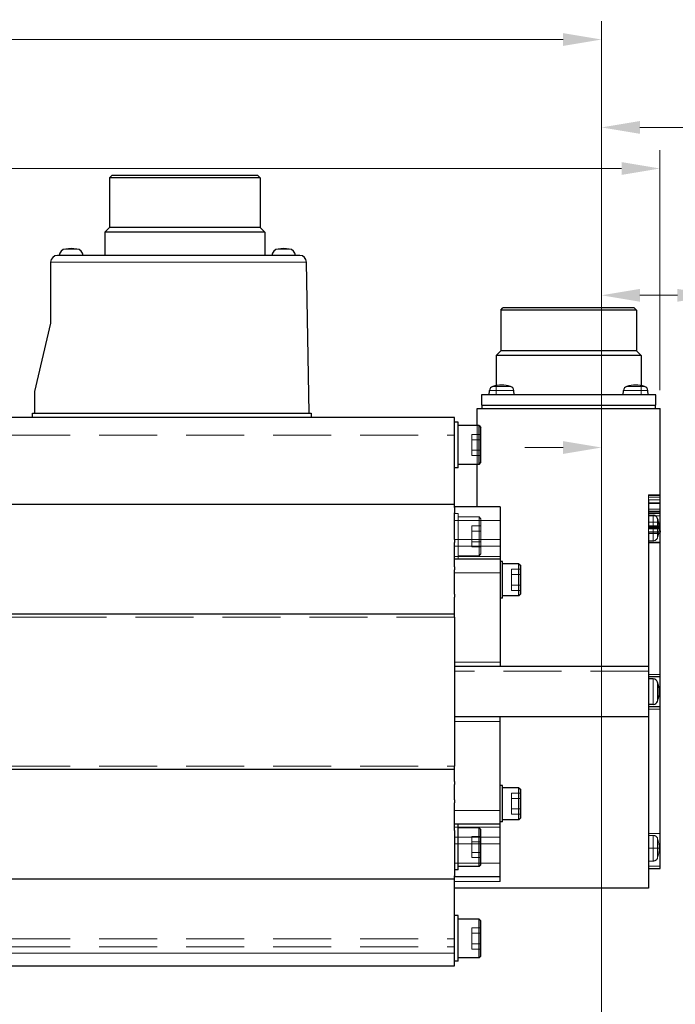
# Model space of a CAD drawing. Extents: x 46595 to 48279, y -8459 to -7271.
# Tile 6 of 26: x 47240 to 47384, y -7964 to -7749. Entities that reach past the tile are written whole.
import ezdxf

# ---------------------------------------------------------------- set-up
doc = ezdxf.new("R2010")
doc.units = 0
doc.header["$LTSCALE"] = 25.4
doc.linetypes.add('DASHED', pattern=[0.75, 0.5, -0.25])
doc.linetypes.add('DASHEDBIDOT', pattern=[12.4, 3, -3, 0.2, -3, 0.2, -3])
doc.layers.get('Defpoints').update_dxf_attribs({"linetype": 'CONTINUOUS'})
doc.layers.add('ATA-DIM', color=252, linetype='CONTINUOUS', lineweight=25)
doc.layers.add('Layer0000', color=7, linetype='CONTINUOUS', lineweight=25)
doc.styles.get("Standard").update_dxf_attribs({"font": 'simplex.shx'})
doc.dimstyles.new('ata_A1', dxfattribs={"dimtxt": 4.2, "dimasz": 4.2, "dimexe": 2, "dimexo": 2, "dimgap": 2, "dimtad": 0, "dimtih": 1, "dimtoh": 1, "dimdec": 6, "dimdsep": 46, "dimtxsty": 'Standard', "dimcen": 0, "dimclrd": 252, "dimclre": 252, "dimclrt": 4, "dimadec": 6, "dimazin": 2, "dimtfac": 1, "dimtdec": 6, "dimtofl": 0, "dimtmove": 0, "dimatfit": 3, "dimfxl": 0, "dimtolj": 1, "dimtzin": 0, "dimlwd": 0, "dimlwe": 0, "dimarcsym": 0})

# ---------------------------------------------------------------- blocks, each defined once
blk = doc.blocks.new('*D19483')
at = {"layer": 'ATA-DIM', "color": 252, "lineweight": 0}
for p, q in [((46954.67, -7821.54), (46954.67, -7777.52)), ((47380.47, -7830.04), (47380.47, -7777.52)), ((46963.07, -7781.52), (47146.77, -7781.52)), ((47372.07, -7781.52), (47188.37, -7781.52))]:
    blk.add_line(p, q, dxfattribs=at)
at = {"layer": 'ATA-DIM', "color": 252}
for points in [[(46963.07, -7780.12), (46963.07, -7782.92), (46954.67, -7781.52)], [(47372.07, -7782.92), (47372.07, -7780.12), (47380.47, -7781.52)]]:
    blk.add_solid(points, dxfattribs=at)
at = {"layer": 'Defpoints', "color": 0}
for p in [(47380.47, -7781.52), (46954.67, -7825.54), (47380.47, -7834.04)]:
    blk.add_point(p, dxfattribs=at)
at = {"layer": 'ATA-DIM', "color": 4, "ltscale": 0.2, "insert": (47167.57, -7781.52), "char_height": 8.4, "attachment_point": 5}
blk.add_mtext('\\A1;425.8', dxfattribs=at)
blk = doc.blocks.new('*D19467')
at = {"layer": 'ATA-DIM', "color": 252, "lineweight": 0}
for p, q in [((46954.67, -7846.54), (46954.67, -7749.29)), ((47367.67, -7970.54), (47367.67, -7749.29)), ((46963.07, -7753.29), (47136.75, -7753.29)), ((47359.27, -7753.29), (47187.68, -7753.29))]:
    blk.add_line(p, q, dxfattribs=at)
at = {"layer": 'ATA-DIM', "color": 252}
for points in [[(46963.07, -7751.89), (46963.07, -7754.69), (46954.67, -7753.29)], [(47359.27, -7754.69), (47359.27, -7751.89), (47367.67, -7753.29)]]:
    blk.add_solid(points, dxfattribs=at)
at = {"layer": 'Defpoints', "color": 0}
for p in [(47367.67, -7753.29), (46954.67, -7850.54), (47367.67, -7974.54)]:
    blk.add_point(p, dxfattribs=at)
at = {"layer": 'ATA-DIM', "color": 4, "ltscale": 0.2, "insert": (47140.75, -7749.09), "char_height": 8.4, "attachment_point": 1}
blk.add_mtext('\\A1;   413', dxfattribs=at)
blk = doc.blocks.new('*D19470')
at = {"layer": 'ATA-DIM', "color": 252, "lineweight": 0}
for p, q in [((47367.67, -7970.54), (47367.67, -7768.52)), ((47402.67, -7997.69), (47402.67, -7768.52)), ((47376.07, -7772.52), (47394.27, -7772.52)), ((47402.67, -7772.52), (47518.47, -7772.52))]:
    blk.add_line(p, q, dxfattribs=at)
at = {"layer": 'ATA-DIM', "color": 252}
for points in [[(47376.07, -7771.12), (47376.07, -7773.92), (47367.67, -7772.52)], [(47394.27, -7773.92), (47394.27, -7771.12), (47402.67, -7772.52)]]:
    blk.add_solid(points, dxfattribs=at)
at = {"layer": 'Defpoints', "color": 0}
for p in [(47402.67, -7772.52), (47367.67, -7974.54), (47402.67, -8001.69)]:
    blk.add_point(p, dxfattribs=at)
at = {"layer": 'ATA-DIM', "color": 4, "ltscale": 0.2, "insert": (47522.47, -7766.14), "char_height": 8.4, "attachment_point": 1}
blk.add_mtext('\\A1;35 ( HOME POSITION)', dxfattribs=at)
blk = doc.blocks.new('*D19469')
at = {"layer": 'ATA-DIM', "color": 252, "lineweight": 0}
for p, q in [((47367.67, -7970.54), (47367.67, -7805.27)), ((47392.67, -7997.69), (47392.67, -7805.27)), ((47376.07, -7809.27), (47384.27, -7809.27)), ((47392.67, -7809.27), (47518.57, -7809.27))]:
    blk.add_line(p, q, dxfattribs=at)
at = {"layer": 'ATA-DIM', "color": 252}
for points in [[(47376.07, -7807.87), (47376.07, -7810.67), (47367.67, -7809.27)], [(47384.27, -7810.67), (47384.27, -7807.87), (47392.67, -7809.27)]]:
    blk.add_solid(points, dxfattribs=at)
at = {"layer": 'Defpoints', "color": 0}
for p in [(47392.67, -7809.27), (47367.67, -7974.54), (47392.67, -8001.69)]:
    blk.add_point(p, dxfattribs=at)
at = {"layer": 'ATA-DIM', "color": 4, "ltscale": 0.2, "insert": (47522.57, -7802.89), "char_height": 8.4, "attachment_point": 1}
blk.add_mtext('\\A1;25 ( NEGATIVE LIMIT )', dxfattribs=at)
blk = doc.blocks.new('*D19468')
at = {"layer": 'ATA-DIM', "color": 252, "lineweight": 0}
for p, q in [((47367.67, -7970.54), (47367.67, -7838.59)), ((47387.67, -7979.04), (47387.67, -7838.59)), ((47359.27, -7842.59), (47350.87, -7842.59)), ((47387.67, -7842.59), (47517.22, -7842.59)), ((47396.07, -7842.59), (47404.47, -7842.59))]:
    blk.add_line(p, q, dxfattribs=at)
at = {"layer": 'ATA-DIM', "color": 252}
for points in [[(47359.27, -7843.99), (47359.27, -7841.19), (47367.67, -7842.59)], [(47396.07, -7841.19), (47396.07, -7843.99), (47387.67, -7842.59)]]:
    blk.add_solid(points, dxfattribs=at)
at = {"layer": 'Defpoints', "color": 0}
for p in [(47387.67, -7842.59), (47367.67, -7974.54), (47387.67, -7983.04)]:
    blk.add_point(p, dxfattribs=at)
at = {"layer": 'ATA-DIM', "color": 4, "ltscale": 0.2, "insert": (47521.22, -7836.21), "char_height": 8.4, "attachment_point": 1}
blk.add_mtext('\\A1;20 ( NEGATIVE HARD STOP )', dxfattribs=at)

msp = doc.modelspace()

# ---------------------------------------------------------------- linework, layer by layer
at = {"layer": 'Layer0000', "color": 7, "linetype": 'Continuous', "lineweight": 25}
for p, q in [((47259.9810324, -7783.5399003), (47260.4810419, -7783.0398908)), ((47259.9810324, -7783.5399003), (47259.9810324, -7794.4299003)), ((47292.9650324, -7783.5399003), (47259.9810324, -7783.5399003)), ((47292.4650324, -7783.0399003), (47260.4810324, -7783.0399003)), ((47292.9650324, -7783.5399003), (47292.4650229, -7783.0398908)), ((47292.9650324, -7783.5399003), (47292.9650324, -7794.4299003)), ((47258.9730324, -7795.4299003), (47259.9810324, -7794.4299003)), ((47292.9650324, -7794.4299003), (47259.9810324, -7794.4299003)), ((47293.9730324, -7795.4299003), (47292.9650324, -7794.4299003)), ((47258.9730324, -7795.4299003), (47258.9730324, -7800.5399003)), ((47293.9730324, -7795.4299003), (47258.9730324, -7795.4299003)), ((47293.9730324, -7795.4299003), (47293.9730324, -7800.5399003)), ((47252.7749262, -7799.1438543), (47250.3711385, -7799.1438543)), ((47299.2749262, -7799.1438543), (47296.8711385, -7799.1438543)), ((47301.5989865, -7800.5399003), (47248.5730324, -7800.5399003)), ((47247.0730324, -7802.0399003), (47247.0730324, -7815.3399003)), ((47303.6752321, -7835.0399003), (47303.098758, -7802.0137217)), ((47345.5980346, -7812.5398981), (47346.0980341, -7812.0398986)), ((47374.8480324, -7812.0399003), (47346.0980324, -7812.0399003)), ((47375.3480302, -7812.5398981), (47374.8480307, -7812.0398986)), ((47375.3480324, -7812.5399003), (47345.5980324, -7812.5399003)), ((47345.5980324, -7812.5399003), (47345.5980324, -7821.4399003)), ((47375.3480324, -7812.5399003), (47375.3480324, -7821.4399003)), ((47247.0730324, -7815.3399003), (47243.5730324, -7830.3399003)), ((47344.5980324, -7822.4399003), (47344.5980324, -7829.0526563)), ((47376.3480324, -7822.4399003), (47344.5980324, -7822.4399003)), ((47344.5980334, -7822.4398993), (47345.5980346, -7821.4398981)), ((47375.3480324, -7821.4399003), (47345.5980324, -7821.4399003)), ((47376.3480313, -7822.4398993), (47375.3480302, -7821.4398981)), ((47376.3480324, -7822.4399003), (47376.3480324, -7829.0526563)), ((47243.5730324, -7830.3399003), (47243.5730324, -7835.0399003)), ((47341.4230324, -7831.0399003), (47341.4230324, -7833.3399003)), ((47379.5230324, -7831.0399003), (47341.4230324, -7831.0399003)), ((47343.0430324, -7831.0398999), (47343.1252366, -7830.1003011)), ((47348.5430323, -7831.0398999), (47348.4608281, -7830.1003011)), ((47372.4030324, -7831.0398999), (47372.4852366, -7830.1003011)), ((47377.9030323, -7831.0398999), (47377.8208281, -7830.1003011)), ((47379.5230324, -7833.3399003), (47379.5230324, -7831.0399003)), ((47341.4230324, -7833.3399003), (47379.5230324, -7833.3399003)), ((47341.4730324, -7833.3399003), (47341.4730324, -7834.0399003)), ((47379.4730324, -7834.0399003), (47379.4730324, -7833.3399003)), ((47243.0730324, -7835.0399003), (47304.0730324, -7835.0399003)), ((47243.0730324, -7836.0399003), (47243.0730324, -7835.0399003)), ((47304.0730324, -7835.0399003), (47304.0730324, -7836.0399003)), ((47340.4730324, -7834.0399003), (47380.4730324, -7834.0399003)), ((47340.4730324, -7837.7899003), (47340.4730324, -7834.0399003)), ((47380.4730324, -7854.0643122), (47380.4730324, -7834.0399003)), ((47335.4730324, -7836.0399003), (47181.4730324, -7836.0399003)), ((47335.4730324, -7836.7399003), (47335.4730324, -7836.0399003)), ((47335.4730324, -7851.3744774), (47335.4730324, -7836.7399003)), ((47336.2730324, -7837.0399003), (47335.4730324, -7837.0399003)), ((47336.2730324, -7847.0399003), (47336.2730324, -7837.0399003)), ((47340.8730324, -7837.7899003), (47336.2730324, -7837.7899003)), ((47340.8730324, -7837.7899003), (47341.2730424, -7838.1899103)), ((47340.8730324, -7846.2899003), (47340.8730324, -7837.7899003)), ((47341.2730324, -7845.8899003), (47341.2730324, -7838.1899003)), ((47340.8730324, -7846.2899003), (47336.2730324, -7846.2899003)), ((47340.4730324, -7855.5399003), (47340.4730324, -7846.2899003)), ((47340.8730324, -7846.2899003), (47341.2730424, -7845.8898903)), ((47336.2730324, -7847.0399003), (47335.4730324, -7847.0399003)), ((47335.4730324, -7852.8152975), (47335.4730324, -7851.3744774)), ((47335.4730324, -7854.4269971), (47335.4730324, -7852.8152975)), ((47335.4730324, -7855.0399003), (47181.4730324, -7855.0399003)), ((47335.4730324, -7855.0399003), (47335.4730324, -7854.4269971)), ((47335.4730324, -7855.7399003), (47335.4730324, -7855.0399003)), ((47377.9730324, -7854.0643122), (47377.9730324, -7860.2724921)), ((47377.9730324, -7854.7643122), (47380.4730324, -7854.7643122)), ((47380.4730324, -7854.7643122), (47380.4730324, -7854.0643122)), ((47380.4730324, -7856.1005605), (47380.4730324, -7854.7643122)), ((47345.4730324, -7855.5399003), (47335.4730324, -7855.5399003)), ((47335.4730324, -7855.7399003), (47335.4730324, -7856.8639182)), ((47335.4730324, -7857.5634918), (47335.4730324, -7856.8639182)), ((47345.4730324, -7855.5399003), (47345.4730324, -7858.5399003)), ((47377.9730324, -7856.5044736), (47380.4730324, -7856.5044736)), ((47380.4730324, -7856.5044736), (47380.4730324, -7856.1005605)), ((47380.4730324, -7856.8707853), (47380.4730324, -7856.5044736)), ((47380.4730324, -7857.5397991), (47380.4730324, -7856.8707853)), ((47335.4730324, -7857.9657671), (47335.4730324, -7857.5634918)), ((47335.4730324, -7859.0963487), (47335.4730324, -7857.9657671)), ((47335.4730324, -7861.3788256), (47335.4730324, -7859.0963487)), ((47345.4730324, -7858.5399003), (47345.4730324, -7862.7344954)), ((47377.9730324, -7857.3933745), (47378.9966676, -7857.3933745)), ((47380.4730324, -7858.9496533), (47380.4730324, -7857.5397991)), ((47380.4730324, -7859.7185831), (47380.4730324, -7858.9496533)), ((47335.4730324, -7861.67402), (47335.4730324, -7861.3788256)), ((47335.4730324, -7862.0163089), (47335.4730324, -7861.67402)), ((47377.9730324, -7859.7185831), (47380.4730324, -7859.7185831)), ((47377.9730324, -7860.2724921), (47380.4730324, -7860.2724921)), ((47377.9730324, -7861.0825789), (47377.9730324, -7862.5469684)), ((47380.4730324, -7861.0825789), (47377.9730324, -7861.0825789)), ((47380.4730324, -7859.7763447), (47380.4730324, -7859.7185831)), ((47380.4730324, -7860.184848), (47380.4730324, -7859.7763447)), ((47380.4730324, -7860.2724921), (47380.4730324, -7860.184848)), ((47380.4730324, -7860.8511237), (47380.4730324, -7860.2724921)), ((47380.4730324, -7860.8511237), (47380.4730324, -7861.0825789)), ((47380.4730324, -7863.2741426), (47380.4730324, -7861.0825789)), ((47335.4730324, -7862.7158825), (47335.4730324, -7862.0163089)), ((47335.4730324, -7862.7158825), (47335.4730324, -7863.3639182)), ((47335.4730324, -7864.0634918), (47335.4730324, -7863.3639182)), ((47345.4730324, -7862.7344954), (47345.4730324, -7864.1984692)), ((47377.9730324, -7862.5469684), (47377.9730324, -7888.9013461)), ((47380.4730324, -7892.2410085), (47380.4730324, -7863.2741426)), ((47335.4730324, -7864.3141307), (47335.4730324, -7864.0634918)), ((47335.4730324, -7865.3715023), (47335.4730324, -7864.3141307)), ((47335.4730324, -7867.441291), (47335.4730324, -7865.3715023)), ((47345.4730324, -7864.1984692), (47345.4730324, -7866.4025377)), ((47345.4730324, -7867.0399003), (47335.4730324, -7867.0399003)), ((47335.4730324, -7867.8072141), (47335.4730324, -7867.441291)), ((47335.4730324, -7868.0163089), (47335.4730324, -7867.8072141)), ((47335.4730324, -7868.7158825), (47335.4730324, -7868.0163089)), ((47345.4730324, -7866.4025377), (47345.4730324, -7867.0399003)), ((47345.4730324, -7867.0399003), (47345.4730324, -7870.0399003)), ((47345.9730324, -7867.5399003), (47345.4730324, -7867.5399003)), ((47345.9730324, -7875.5399003), (47345.9730324, -7867.5399003)), ((47349.5730324, -7868.0399003), (47345.9730324, -7868.0399003)), ((47349.5730324, -7875.0399003), (47349.5730324, -7868.0399003)), ((47349.57304, -7868.0399079), (47349.9730376, -7868.4399056)), ((47335.4730324, -7868.7158825), (47335.4730324, -7869.3639182)), ((47335.4730324, -7870.0634918), (47335.4730324, -7869.3639182)), ((47335.4730324, -7870.2065572), (47335.4730324, -7870.0634918)), ((47335.4730324, -7871.1959765), (47335.4730324, -7870.2065572)), ((47345.4730324, -7870.0399003), (47345.4730324, -7871.5399003)), ((47349.9730324, -7874.6399003), (47349.9730324, -7868.4399003)), ((47335.4730324, -7873.4715514), (47335.4730324, -7871.1959765)), ((47345.4730324, -7871.5399003), (47345.4730324, -7889.5399003)), ((47335.4730324, -7873.9078284), (47335.4730324, -7873.4715514)), ((47335.4730324, -7874.0163089), (47335.4730324, -7873.9078284)), ((47335.4730324, -7874.7158825), (47335.4730324, -7874.0163089)), ((47335.4730324, -7874.7158825), (47335.4730324, -7875.3639182)), ((47335.4730324, -7876.0634918), (47335.4730324, -7875.3639182)), ((47335.4730324, -7876.1253172), (47335.4730324, -7876.0634918)), ((47335.4730324, -7877.0464806), (47335.4730324, -7876.1253172)), ((47345.9730324, -7875.5399003), (47345.4730324, -7875.5399003)), ((47349.5730324, -7875.0399003), (47345.9730324, -7875.0399003)), ((47349.57304, -7875.0398927), (47349.9730376, -7874.6398951)), ((47335.4730324, -7878.5440189), (47335.4730324, -7877.0464806)), ((47335.4730324, -7879.0399003), (47335.4730324, -7878.5440189)), ((47335.4730324, -7879.0399003), (47181.4730324, -7879.0399003)), ((47335.4730324, -7879.7399003), (47335.4730324, -7879.0399003)), ((47335.4730324, -7879.7399003), (47335.4730324, -7912.3399003)), ((47345.4730324, -7889.5399003), (47345.4730324, -7890.5399003)), ((47377.9730324, -7888.9013461), (47377.9730324, -7890.5399003)), ((47377.9730324, -7890.5399003), (47335.4730324, -7890.5399003)), ((47377.9730324, -7890.5399003), (47377.9730324, -7891.5399003)), ((47377.9730324, -7891.5399003), (47377.9730324, -7900.5399003)), ((47380.4730324, -7892.7899003), (47377.9730324, -7892.7899003)), ((47378.9966676, -7893.2399003), (47377.9730324, -7893.2399003)), ((47380.4730324, -7892.7899003), (47380.4730324, -7892.2410085)), ((47380.4730324, -7899.2899003), (47380.4730324, -7892.7899003)), ((47378.9966676, -7898.8399003), (47377.9730324, -7898.8399003)), ((47377.9730324, -7899.2899003), (47380.4730324, -7899.2899003)), ((47380.4730324, -7899.8387921), (47380.4730324, -7899.2899003)), ((47380.4730324, -7934.7037196), (47380.4730324, -7899.8387921)), ((47377.9730324, -7901.5399003), (47335.4730324, -7901.5399003)), ((47345.4730324, -7902.5399003), (47345.4730324, -7901.5399003)), ((47345.4730324, -7920.5399003), (47345.4730324, -7902.5399003)), ((47377.9730324, -7900.5399003), (47377.9730324, -7901.5399003)), ((47377.9730324, -7901.5399003), (47377.9730324, -7903.1784545)), ((47377.9730324, -7903.1784545), (47377.9730324, -7934.8894955)), ((47335.4730324, -7913.0399003), (47181.4730324, -7913.0399003)), ((47335.4730324, -7913.0399003), (47335.4730324, -7912.3399003)), ((47335.4730324, -7913.5357817), (47335.4730324, -7913.0399003)), ((47335.4730324, -7914.0559186), (47335.4730324, -7913.5357817)), ((47335.4730324, -7914.9656791), (47335.4730324, -7914.0559186)), ((47335.4730324, -7915.0163089), (47335.4730324, -7914.9656791)), ((47335.4730324, -7915.7158825), (47335.4730324, -7915.0163089)), ((47335.4730324, -7915.7158825), (47335.4730324, -7916.3639182)), ((47335.4730324, -7917.0634918), (47335.4730324, -7916.3639182)), ((47335.4730324, -7917.1579667), (47335.4730324, -7917.0634918)), ((47335.4730324, -7917.6059366), (47335.4730324, -7917.1579667)), ((47335.4730324, -7917.9616201), (47335.4730324, -7917.6059366)), ((47345.9730324, -7916.5399003), (47345.4730324, -7916.5399003)), ((47345.9730324, -7924.5399003), (47345.9730324, -7916.5399003)), ((47349.5730324, -7917.0399003), (47345.9730324, -7917.0399003)), ((47349.5730324, -7924.0399003), (47349.5730324, -7917.0399003)), ((47349.57304, -7917.0399079), (47349.9730376, -7917.4399056)), ((47349.9730324, -7923.6399003), (47349.9730324, -7917.4399003)), ((47335.4730324, -7918.916948), (47335.4730324, -7917.9616201)), ((47335.4730324, -7919.0163089), (47335.4730324, -7918.916948)), ((47335.4730324, -7919.7158825), (47335.4730324, -7919.0163089)), ((47335.4730324, -7919.7158825), (47335.4730324, -7920.3639182)), ((47335.4730324, -7921.0634918), (47335.4730324, -7920.3639182)), ((47335.4730324, -7921.2185965), (47335.4730324, -7921.0634918)), ((47335.4730324, -7921.6197385), (47335.4730324, -7921.2185965)), ((47335.4730324, -7921.9092458), (47335.4730324, -7921.6197385)), ((47335.4730324, -7922.8172726), (47335.4730324, -7921.9092458)), ((47345.4730324, -7922.0399003), (47345.4730324, -7920.5399003)), ((47335.4730324, -7925.8378277), (47335.4730324, -7922.8172726)), ((47345.4730324, -7925.0399003), (47345.4730324, -7922.0399003)), ((47349.5730324, -7924.0399003), (47345.9730324, -7924.0399003)), ((47349.57304, -7924.0398927), (47349.9730376, -7923.6398951)), ((47336.2730324, -7925.0399003), (47335.4730324, -7925.0399003)), ((47335.4730324, -7926.4440455), (47335.4730324, -7925.8378277)), ((47345.4730324, -7925.0399003), (47336.2730324, -7925.0399003)), ((47336.2730324, -7935.0399003), (47336.2730324, -7925.0399003)), ((47340.8730324, -7925.7899003), (47336.2730324, -7925.7899003)), ((47340.8730324, -7925.7899003), (47341.2730424, -7926.1899103)), ((47340.8730324, -7934.2899003), (47340.8730324, -7925.7899003)), ((47341.2730324, -7933.8899003), (47341.2730324, -7926.1899003)), ((47345.9730324, -7924.5399003), (47345.4730324, -7924.5399003)), ((47345.4730324, -7925.6772629), (47345.4730324, -7925.0399003)), ((47345.4730324, -7927.8813314), (47345.4730324, -7925.6772629)), ((47335.4730324, -7926.4440455), (47335.4730324, -7936.3399003)), ((47345.4730324, -7929.3453053), (47345.4730324, -7927.8813314)), ((47345.4730324, -7933.5399003), (47345.4730324, -7929.3453053)), ((47340.8730324, -7934.2899003), (47336.2730324, -7934.2899003)), ((47340.8730324, -7934.2899003), (47341.2730424, -7933.8898903)), ((47345.4730324, -7936.5399003), (47345.4730324, -7933.5399003)), ((47377.9730324, -7934.7061157), (47380.4730324, -7934.7061157)), ((47377.9730324, -7934.8894955), (47377.9730324, -7936.8565636)), ((47380.4730324, -7934.7061157), (47380.4730324, -7934.7037196)), ((47335.4730324, -7937.0399003), (47181.4730324, -7937.0399003)), ((47336.2730324, -7935.0399003), (47335.4730324, -7935.0399003)), ((47335.4730324, -7937.0399003), (47335.4730324, -7936.3399003)), ((47345.4730324, -7936.5399003), (47335.4730324, -7936.5399003)), ((47335.4730324, -7937.6528035), (47335.4730324, -7937.0399003)), ((47345.4730324, -7937.5399003), (47345.4730324, -7936.5399003)), ((47377.9730324, -7936.8565636), (47377.9730324, -7938.0399003)), ((47335.4730324, -7939.2645031), (47335.4730324, -7937.6528035)), ((47377.9730324, -7939.0399003), (47335.4730324, -7939.0399003)), ((47335.4730324, -7940.7053232), (47335.4730324, -7939.2645031)), ((47377.9730324, -7938.0399003), (47377.9730324, -7939.0399003)), ((47335.4730324, -7955.3399003), (47335.4730324, -7940.7053232)), ((47336.2730324, -7945.0399003), (47335.4730324, -7945.0399003)), ((47336.2730324, -7955.0399003), (47336.2730324, -7945.0399003)), ((47340.8730324, -7945.7899003), (47336.2730324, -7945.7899003)), ((47340.8730324, -7945.7899003), (47341.2730424, -7946.1899103)), ((47340.8730324, -7954.2899003), (47340.8730324, -7945.7899003)), ((47341.2730324, -7953.8899003), (47341.2730324, -7946.1899003)), ((47340.8730324, -7954.2899003), (47336.2730324, -7954.2899003)), ((47340.8730324, -7954.2899003), (47341.2730424, -7953.8898903)), ((47181.4730324, -7956.0399003), (47335.4730324, -7956.0399003)), ((47336.2730324, -7955.0399003), (47335.4730324, -7955.0399003)), ((47335.4730324, -7956.0399003), (47335.4730324, -7955.3399003))]:
    msp.add_line(p, q, dxfattribs=at)
at = {"layer": 'Layer0000', "color": 7, "linetype": 'DASHED', "lineweight": 18}
for p, q in [((47259.9810324, -7783.5399003), (47276.4730324, -7783.5399003)), ((47276.4730324, -7783.5399003), (47292.9650324, -7783.5399003)), ((47259.9810324, -7794.4299003), (47276.4730324, -7794.4299003)), ((47276.4730324, -7794.4299003), (47292.9650324, -7794.4299003)), ((47258.9730324, -7795.4299003), (47276.4730324, -7795.4299003)), ((47276.4730324, -7795.4299003), (47293.9730324, -7795.4299003)), ((47252.7749262, -7799.1438543), (47250.3711385, -7799.1438543)), ((47250.3711385, -7799.1438543), (47251.5730324, -7799.1438543)), ((47250.3711385, -7799.1438543), (47251.5730324, -7799.1438543)), ((47251.5730324, -7799.1438543), (47252.7749262, -7799.1438543)), ((47251.5730324, -7799.1438543), (47252.7749262, -7799.1438543)), ((47299.2749262, -7799.1438543), (47296.8711385, -7799.1438543)), ((47296.8711385, -7799.1438543), (47298.0730324, -7799.1438543)), ((47296.8711385, -7799.1438543), (47298.0730324, -7799.1438543)), ((47298.0730324, -7799.1438543), (47299.2749262, -7799.1438543)), ((47298.0730324, -7799.1438543), (47299.2749262, -7799.1438543)), ((47345.5980324, -7812.5399003), (47360.4730324, -7812.5399003)), ((47360.4730324, -7812.5399003), (47375.3480324, -7812.5399003)), ((47344.5980324, -7822.4399003), (47360.4730324, -7822.4399003)), ((47345.5980324, -7821.4399003), (47360.4730324, -7821.4399003)), ((47360.4730324, -7821.4399003), (47375.3480324, -7821.4399003)), ((47360.4730324, -7822.4399003), (47376.3480324, -7822.4399003)), ((47344.5980324, -7829.0526563), (47344.5980324, -7831.0399003)), ((47376.3480324, -7829.0526563), (47376.3480324, -7831.0399003)), ((47340.4730324, -7846.2899003), (47340.4730324, -7837.7899003)), ((47340.8730324, -7837.7899003), (47340.8730324, -7842.0399003)), ((47181.4730324, -7839.8700273), (47335.4730324, -7839.8700273)), ((47181.4730324, -7839.8700273), (47335.4730324, -7839.8700273)), ((47339.2730324, -7839.7304992), (47339.2730324, -7840.8851998)), ((47339.2730324, -7839.7304992), (47341.2730324, -7839.7304992)), ((47339.2730324, -7840.8851998), (47341.2730324, -7840.8851998)), ((47339.2730324, -7840.8851998), (47339.2730324, -7843.1946009)), ((47341.2730324, -7840.8851998), (47339.2730324, -7840.8851998)), ((47340.8730324, -7842.0399003), (47340.8730324, -7846.2899003)), ((47339.2730324, -7843.1946009), (47341.2730324, -7843.1946009)), ((47339.2730324, -7843.1946009), (47339.2730324, -7844.3493014)), ((47339.2730324, -7843.1946009), (47341.2730324, -7843.1946009)), ((47339.2730324, -7844.3493014), (47341.2730324, -7844.3493014)), ((47377.9730324, -7852.9754054), (47380.4730324, -7852.9754054)), ((47377.9730324, -7852.9754054), (47380.4730324, -7852.9754054)), ((47377.9730324, -7853.4147452), (47377.9730324, -7852.9754054)), ((47377.9730324, -7853.058434), (47377.9730324, -7852.9754054)), ((47377.9730324, -7854.7003059), (47377.9730324, -7853.058434)), ((47377.9730324, -7856.1005605), (47377.9730324, -7853.4147452)), ((47377.9730324, -7854.7643122), (47377.9730324, -7854.0643122)), ((47377.9730324, -7854.7643122), (47377.9730324, -7854.7003059)), ((47336.2730324, -7857.0399003), (47335.4730324, -7857.0399003)), ((47336.2730324, -7867.0399003), (47336.2730324, -7857.0399003)), ((47340.4730324, -7855.5399003), (47345.4730324, -7855.5399003)), ((47345.4730324, -7855.5399003), (47345.4730324, -7860.8511237)), ((47377.9730324, -7856.5399003), (47377.9730324, -7856.1005605)), ((47377.9730324, -7857.0199003), (47377.9730324, -7856.5044736)), ((47377.9730324, -7856.8707853), (47377.9730324, -7856.5044736)), ((47377.9730324, -7856.5399003), (47380.4730324, -7856.5399003)), ((47377.9730324, -7857.5397991), (47377.9730324, -7856.8707853)), ((47377.9730324, -7857.0199003), (47380.4730324, -7857.0199003)), ((47340.8730324, -7857.7899003), (47336.2730324, -7857.7899003)), ((47340.8730324, -7857.7899003), (47341.2730424, -7858.1899103)), ((47340.8730324, -7857.7899003), (47340.8730324, -7862.0399003)), ((47340.8730324, -7866.2899003), (47340.8730324, -7857.7899003)), ((47341.2730324, -7865.8899003), (47341.2730324, -7858.1899003)), ((47377.9730324, -7858.9496533), (47377.9730324, -7857.5397991)), ((47377.9730324, -7863.4433743), (47377.9730324, -7858.9496533)), ((47339.2730324, -7859.7304992), (47339.2730324, -7860.8851998)), ((47339.2730324, -7859.7304992), (47341.2730324, -7859.7304992)), ((47339.2730324, -7860.8851998), (47341.2730324, -7860.8851998)), ((47339.2730324, -7860.8851998), (47339.2730324, -7863.1946009)), ((47341.2730324, -7860.8851998), (47339.2730324, -7860.8851998)), ((47345.4730324, -7860.8511237), (47345.4730324, -7862.546968)), ((47377.9730324, -7860.0272414), (47377.9730324, -7859.7185831)), ((47377.9730324, -7859.7763447), (47377.9730324, -7859.7185831)), ((47377.9730324, -7860.1848477), (47377.9730324, -7859.7763447)), ((47377.9730324, -7861.4370956), (47377.9730324, -7860.0272414)), ((47377.9730324, -7860.2724921), (47377.9730324, -7860.1848477)), ((47380.4730324, -7860.2724921), (47377.9730324, -7860.2724921)), ((47377.9730324, -7861.0825789), (47377.9730324, -7863.2741426)), ((47377.9730324, -7861.0825789), (47380.4730324, -7861.0825789)), ((47377.9730324, -7863.4433745), (47377.9730324, -7861.4370956)), ((47339.2730324, -7863.1946009), (47341.2730324, -7863.1946009)), ((47339.2730324, -7863.1946009), (47339.2730324, -7864.3493014)), ((47339.2730324, -7863.1946009), (47341.2730324, -7863.1946009)), ((47340.8730324, -7862.0399003), (47340.8730324, -7866.2899003)), ((47345.4730324, -7888.9013461), (47345.4730324, -7862.546968)), ((47377.9730324, -7862.9933745), (47378.9966676, -7862.9933745)), ((47377.9730324, -7863.2741426), (47377.9730324, -7892.2410085)), ((47377.9730324, -7863.4433743), (47380.4730324, -7863.4433743)), ((47377.9730324, -7863.4433745), (47380.4730324, -7863.4433745)), ((47339.2730324, -7864.3493014), (47341.2730324, -7864.3493014)), ((47340.8730324, -7866.2899003), (47341.2730424, -7865.8898903)), ((47340.8730324, -7866.2899003), (47336.2730324, -7866.2899003)), ((47345.4730324, -7871.5399003), (47345.4730324, -7867.5399003)), ((47345.4730324, -7871.5399003), (47345.4730324, -7867.5399003)), ((47349.5730324, -7868.0399003), (47349.5730324, -7871.5399003)), ((47349.5730324, -7875.0399003), (47349.5730324, -7868.0399003)), ((47349.5730324, -7868.0399003), (47349.5730324, -7871.5399003)), ((47347.9730324, -7869.2304992), (47347.9730324, -7870.3851998)), ((47347.9730324, -7869.2304992), (47349.9730324, -7869.2304992)), ((47347.9730324, -7869.2304992), (47347.9730324, -7870.3851998)), ((47347.9730324, -7869.2304992), (47349.9730324, -7869.2304992)), ((47345.4730324, -7875.5399003), (47345.4730324, -7871.5399003)), ((47345.4730324, -7875.5399003), (47345.4730324, -7871.5399003)), ((47347.9730324, -7870.3851998), (47349.9730324, -7870.3851998)), ((47347.9730324, -7870.3851998), (47347.9730324, -7872.6946009)), ((47349.9730324, -7870.3851998), (47347.9730324, -7870.3851998)), ((47347.9730324, -7870.3851998), (47349.9730324, -7870.3851998)), ((47347.9730324, -7870.3851998), (47347.9730324, -7872.6946009)), ((47349.9730324, -7870.3851998), (47347.9730324, -7870.3851998)), ((47349.5730324, -7871.5399003), (47349.5730324, -7875.0399003)), ((47349.5730324, -7871.5399003), (47349.5730324, -7875.0399003)), ((47347.9730324, -7872.6946009), (47349.9730324, -7872.6946009)), ((47347.9730324, -7872.6946009), (47347.9730324, -7873.8493014)), ((47347.9730324, -7872.6946009), (47349.9730324, -7872.6946009)), ((47347.9730324, -7872.6946009), (47349.9730324, -7872.6946009)), ((47347.9730324, -7872.6946009), (47347.9730324, -7873.8493014)), ((47347.9730324, -7872.6946009), (47349.9730324, -7872.6946009)), ((47347.9730324, -7873.8493014), (47349.9730324, -7873.8493014)), ((47347.9730324, -7873.8493014), (47349.9730324, -7873.8493014)), ((47345.4730324, -7890.5399003), (47345.4730324, -7888.9013461)), ((47377.9730324, -7892.2410085), (47377.9730324, -7892.7899003)), ((47377.9730324, -7892.7899003), (47377.9730324, -7899.2899003)), ((47377.9730324, -7899.2899003), (47377.9730324, -7899.8387921)), ((47377.9730324, -7899.8387921), (47377.9730324, -7934.7037196)), ((47345.4730324, -7903.1784545), (47345.4730324, -7901.5399003)), ((47345.4730324, -7934.8894955), (47345.4730324, -7903.1784545)), ((47345.4730324, -7920.5399003), (47345.4730324, -7916.5399003)), ((47345.4730324, -7920.5399003), (47345.4730324, -7916.5399003)), ((47349.5730324, -7917.0399003), (47349.5730324, -7920.5399003)), ((47349.5730324, -7924.0399003), (47349.5730324, -7917.0399003)), ((47349.5730324, -7917.0399003), (47349.5730324, -7920.5399003)), ((47347.9730324, -7918.2304992), (47347.9730324, -7919.3851998)), ((47347.9730324, -7918.2304992), (47349.9730324, -7918.2304992)), ((47347.9730324, -7918.2304992), (47347.9730324, -7919.3851998)), ((47347.9730324, -7918.2304992), (47349.9730324, -7918.2304992)), ((47347.9730324, -7919.3851998), (47349.9730324, -7919.3851998)), ((47347.9730324, -7919.3851998), (47347.9730324, -7921.6946009)), ((47349.9730324, -7919.3851998), (47347.9730324, -7919.3851998)), ((47347.9730324, -7919.3851998), (47349.9730324, -7919.3851998)), ((47347.9730324, -7919.3851998), (47347.9730324, -7921.6946009)), ((47349.9730324, -7919.3851998), (47347.9730324, -7919.3851998)), ((47345.4730324, -7924.5399003), (47345.4730324, -7920.5399003)), ((47345.4730324, -7924.5399003), (47345.4730324, -7920.5399003)), ((47347.9730324, -7921.6946009), (47349.9730324, -7921.6946009)), ((47347.9730324, -7921.6946009), (47347.9730324, -7922.8493014)), ((47347.9730324, -7921.6946009), (47349.9730324, -7921.6946009)), ((47347.9730324, -7921.6946009), (47349.9730324, -7921.6946009)), ((47347.9730324, -7921.6946009), (47347.9730324, -7922.8493014)), ((47347.9730324, -7921.6946009), (47349.9730324, -7921.6946009)), ((47349.5730324, -7920.5399003), (47349.5730324, -7924.0399003)), ((47349.5730324, -7920.5399003), (47349.5730324, -7924.0399003)), ((47347.9730324, -7922.8493014), (47349.9730324, -7922.8493014)), ((47347.9730324, -7922.8493014), (47349.9730324, -7922.8493014)), ((47340.8730324, -7925.7899003), (47340.8730324, -7930.0399003)), ((47339.2730324, -7927.7304992), (47339.2730324, -7928.8851998)), ((47339.2730324, -7927.7304992), (47341.2730324, -7927.7304992)), ((47377.9730324, -7927.0399003), (47380.4730324, -7927.0399003)), ((47377.9730324, -7927.0399003), (47377.9730324, -7930.2899003)), ((47378.9966676, -7927.4899003), (47377.9730324, -7927.4899003)), ((47339.2730324, -7928.8851998), (47341.2730324, -7928.8851998)), ((47339.2730324, -7928.8851998), (47339.2730324, -7931.1946009)), ((47341.2730324, -7928.8851998), (47339.2730324, -7928.8851998)), ((47340.8730324, -7930.0399003), (47340.8730324, -7934.2899003)), ((47377.9730324, -7930.2899003), (47377.9730324, -7934.2061157)), ((47339.2730324, -7931.1946009), (47341.2730324, -7931.1946009)), ((47339.2730324, -7931.1946009), (47339.2730324, -7932.3493014)), ((47339.2730324, -7931.1946009), (47341.2730324, -7931.1946009)), ((47339.2730324, -7932.3493014), (47341.2730324, -7932.3493014)), ((47345.4730324, -7936.8565636), (47345.4730324, -7934.8894955)), ((47378.9966676, -7933.0899003), (47377.9730324, -7933.0899003)), ((47377.9730324, -7934.2061157), (47377.9730324, -7934.7061157)), ((47377.9730324, -7934.7037196), (47377.9730324, -7934.7061157)), ((47345.4730324, -7937.5399003), (47345.4730324, -7936.8565636)), ((47339.2730324, -7947.7304992), (47339.2730324, -7948.8851998)), ((47339.2730324, -7947.7304992), (47341.2730324, -7947.7304992)), ((47340.8730324, -7945.7899003), (47340.8730324, -7950.0399003)), ((47339.2730324, -7948.8851998), (47341.2730324, -7948.8851998)), ((47339.2730324, -7948.8851998), (47339.2730324, -7951.1946009)), ((47341.2730324, -7948.8851998), (47339.2730324, -7948.8851998)), ((47340.8730324, -7950.0399003), (47340.8730324, -7954.2899003)), ((47181.4730324, -7950.1081454), (47335.4730324, -7950.1081454)), ((47181.4730324, -7950.1081454), (47335.4730324, -7950.1081454)), ((47181.4730324, -7951.8434369), (47335.4730324, -7951.8434369)), ((47181.4730324, -7951.8434369), (47335.4730324, -7951.8434369)), ((47339.2730324, -7951.1946009), (47341.2730324, -7951.1946009)), ((47339.2730324, -7951.1946009), (47339.2730324, -7952.3493014)), ((47339.2730324, -7951.1946009), (47341.2730324, -7951.1946009)), ((47181.4730324, -7953.2389111), (47335.4730324, -7953.2389111)), ((47181.4730324, -7953.2389111), (47335.4730324, -7953.2389111)), ((47339.2730324, -7952.3493014), (47341.2730324, -7952.3493014))]:
    msp.add_line(p, q, dxfattribs=at)
at = {"layer": 'Layer0000', "color": 251, "linetype": 'DASHEDBIDOT', "lineweight": 18}
for p, q in [((47247.0732608, -7802.0137217), (47303.098758, -7802.0137217)), ((47347.7432336, -7829.2270501), (47343.8428311, -7829.2270501)), ((47377.1032336, -7829.2270501), (47373.2028311, -7829.2270501)), ((47348.4608281, -7830.1003015), (47343.1252366, -7830.1003015)), ((47377.8208281, -7830.1003015), (47372.4852366, -7830.1003015)), ((47380.4730324, -7854.0643122), (47377.9730324, -7854.0643122)), ((47377.9730324, -7856.1005605), (47380.4730324, -7856.1005605)), ((47377.9730324, -7856.8707853), (47380.4730324, -7856.8707853)), ((47345.4730324, -7858.5399003), (47335.4730324, -7858.5399003)), ((47378.9966676, -7857.3933745), (47378.9966676, -7859.7185831)), ((47379.517637, -7857.5397991), (47380.4730324, -7857.5397991)), ((47379.9506068, -7858.0933745), (47379.9506068, -7859.7185831)), ((47380.1616576, -7858.9496533), (47380.4730324, -7858.9496533)), ((47377.9730324, -7859.7763447), (47380.4730324, -7859.7763447)), ((47377.9730324, -7860.184848), (47380.4730324, -7860.184848)), ((47345.4730324, -7862.7344954), (47335.4730324, -7862.7344954)), ((47380.4730324, -7863.2741426), (47377.9730324, -7863.2741426)), ((47345.4730324, -7864.1984692), (47335.4730324, -7864.1984692)), ((47345.4730324, -7866.4025377), (47335.4730324, -7866.4025377)), ((47345.4730324, -7870.0399003), (47335.4730324, -7870.0399003)), ((47181.4730324, -7879.7399003), (47335.4730324, -7879.7399003)), ((47380.4730324, -7892.2410085), (47377.9730324, -7892.2410085)), ((47378.9966676, -7898.8399003), (47378.9966676, -7893.2399003)), ((47379.9506068, -7898.1399003), (47379.9506068, -7893.9399003)), ((47380.4730324, -7899.8387921), (47377.9730324, -7899.8387921)), ((47345.4730324, -7922.0399003), (47335.4730324, -7922.0399003)), ((47345.4730324, -7925.6772629), (47336.2730324, -7925.6772629)), ((47345.4730324, -7927.8813314), (47341.2730324, -7927.8813314)), ((47345.4730324, -7929.3453053), (47341.2730324, -7929.3453053)), ((47345.4730324, -7933.5399003), (47341.2730324, -7933.5399003)), ((47380.4730324, -7934.7037196), (47377.9730324, -7934.7037196)), ((47345.4730324, -7937.5399003), (47335.4730324, -7937.5399003))]:
    msp.add_line(p, q, dxfattribs=at)
at = {"layer": 'Layer0000', "color": 251, "linetype": 'DASHED', "lineweight": 18}
for p, q in [((47303.098758, -7802.0137217), (47247.0732608, -7802.0137217)), ((47347.7432336, -7829.2270501), (47343.8428311, -7829.2270501)), ((47343.8428311, -7829.2270501), (47345.7930324, -7829.2270501)), ((47343.8428311, -7829.2270501), (47345.7930324, -7829.2270501)), ((47345.7930324, -7829.2270501), (47347.7432336, -7829.2270501)), ((47345.7930324, -7829.2270501), (47347.7432336, -7829.2270501)), ((47377.1032336, -7829.2270501), (47373.2028311, -7829.2270501)), ((47373.2028311, -7829.2270501), (47375.1530324, -7829.2270501)), ((47373.2028311, -7829.2270501), (47375.1530324, -7829.2270501)), ((47375.1530324, -7829.2270501), (47377.1032336, -7829.2270501)), ((47375.1530324, -7829.2270501), (47377.1032336, -7829.2270501)), ((47348.4608281, -7830.1003015), (47343.1252366, -7830.1003015)), ((47343.1252366, -7830.1003015), (47345.7930324, -7830.1003015)), ((47343.1252366, -7830.1003015), (47345.7930324, -7830.1003015)), ((47345.7930324, -7830.1003015), (47348.4608281, -7830.1003015)), ((47345.7930324, -7830.1003015), (47348.4608281, -7830.1003015)), ((47377.8208281, -7830.1003015), (47372.4852366, -7830.1003015)), ((47372.4852366, -7830.1003015), (47375.1530324, -7830.1003015)), ((47372.4852366, -7830.1003015), (47375.1530324, -7830.1003015)), ((47375.1530324, -7830.1003015), (47377.8208281, -7830.1003015)), ((47375.1530324, -7830.1003015), (47377.8208281, -7830.1003015)), ((47377.9730324, -7853.058434), (47380.4730324, -7853.058434)), ((47377.9730324, -7853.058434), (47380.4730324, -7853.058434)), ((47377.9730324, -7853.4147452), (47380.4730324, -7853.4147452)), ((47377.9730324, -7853.4147452), (47380.4730324, -7853.4147452)), ((47377.9730324, -7854.0643122), (47380.4730324, -7854.0643122)), ((47377.9730324, -7854.7003059), (47380.4730324, -7854.7003059)), ((47377.9730324, -7854.7003059), (47380.4730324, -7854.7003059)), ((47377.9730324, -7856.1005605), (47380.4730324, -7856.1005605)), ((47377.9730324, -7856.8707853), (47380.4730324, -7856.8707853)), ((47345.4730324, -7858.5399003), (47335.4730324, -7858.5399003)), ((47377.9730324, -7857.5397991), (47380.4730324, -7857.5397991)), ((47377.9730324, -7857.5397991), (47379.517637, -7857.5397991)), ((47377.9730324, -7858.9496533), (47380.4730324, -7858.9496533)), ((47377.9730324, -7858.9496533), (47380.1616576, -7858.9496533)), ((47378.9966676, -7857.3933745), (47378.9966676, -7860.1933745)), ((47378.9966676, -7862.9933745), (47378.9966676, -7857.3933745)), ((47378.9966676, -7862.9933745), (47378.9966676, -7857.3933745)), ((47379.9506068, -7858.0933745), (47379.9506068, -7860.1933745)), ((47379.9506068, -7862.2933745), (47379.9506068, -7858.0933745)), ((47379.9506068, -7862.2933745), (47379.9506068, -7858.0933745)), ((47377.9730324, -7859.7763447), (47380.4730324, -7859.7763447)), ((47377.9730324, -7860.0272414), (47380.4730324, -7860.0272414)), ((47377.9730324, -7860.0272414), (47380.4730324, -7860.0272414)), ((47380.4730324, -7860.1848477), (47377.9730324, -7860.1848477)), ((47377.9730324, -7861.4370956), (47380.4730324, -7861.4370956)), ((47377.9730324, -7861.4370956), (47380.4730324, -7861.4370956)), ((47378.9966676, -7859.7185831), (47378.9966676, -7860.1933745)), ((47378.9966676, -7860.1933745), (47378.9966676, -7862.9933745)), ((47378.9966676, -7860.1933745), (47378.9966676, -7862.9933745)), ((47379.9506068, -7859.7185831), (47379.9506068, -7860.1933745)), ((47379.9506068, -7860.1933745), (47379.9506068, -7862.2933745)), ((47379.9506068, -7860.1933745), (47379.9506068, -7862.2933745)), ((47345.4730324, -7862.7344954), (47335.4730324, -7862.7344954)), ((47380.4730324, -7863.2741426), (47377.9730324, -7863.2741426)), ((47345.4730324, -7864.1984692), (47335.4730324, -7864.1984692)), ((47345.4730324, -7866.4025377), (47335.4730324, -7866.4025377)), ((47345.4730324, -7870.0399003), (47335.4730324, -7870.0399003)), ((47335.4730324, -7879.7399003), (47181.4730324, -7879.7399003)), ((47345.4730324, -7889.5399003), (47335.4730324, -7889.5399003)), ((47377.9730324, -7891.5399003), (47335.4730324, -7891.5399003)), ((47380.4730324, -7892.2410085), (47377.9730324, -7892.2410085)), ((47378.9966676, -7893.2399003), (47378.9966676, -7896.0399003)), ((47378.9966676, -7898.8399003), (47378.9966676, -7893.2399003)), ((47378.9966676, -7893.2399003), (47378.9966676, -7896.0399003)), ((47379.9506068, -7893.9399003), (47379.9506068, -7896.0399003)), ((47379.9506068, -7898.1399003), (47379.9506068, -7893.9399003)), ((47379.9506068, -7893.9399003), (47379.9506068, -7896.0399003)), ((47378.9966676, -7896.0399003), (47378.9966676, -7898.8399003)), ((47378.9966676, -7896.0399003), (47378.9966676, -7898.8399003)), ((47379.9506068, -7896.0399003), (47379.9506068, -7898.1399003)), ((47379.9506068, -7896.0399003), (47379.9506068, -7898.1399003)), ((47380.4730324, -7899.8387921), (47377.9730324, -7899.8387921)), ((47345.4730324, -7902.5399003), (47335.4730324, -7902.5399003)), ((47181.4730324, -7912.3399003), (47335.4730324, -7912.3399003)), ((47345.4730324, -7922.0399003), (47335.4730324, -7922.0399003)), ((47336.2730324, -7925.6772629), (47335.4730324, -7925.6772629)), ((47345.4730324, -7925.677263), (47335.4730324, -7925.677263)), ((47341.2730324, -7927.8813314), (47335.4730324, -7927.8813314)), ((47345.4730324, -7927.8813315), (47335.4730324, -7927.8813315)), ((47378.9966676, -7927.4899003), (47378.9966676, -7930.2899003)), ((47378.9966676, -7933.0899003), (47378.9966676, -7927.4899003)), ((47379.9506068, -7928.1899003), (47379.9506068, -7930.2899003)), ((47379.9506068, -7932.3899003), (47379.9506068, -7928.1899003)), ((47345.4730324, -7929.3453053), (47335.4730324, -7929.3453053)), ((47341.2730324, -7929.3453053), (47335.4730324, -7929.3453053)), ((47380.4730324, -7930.2899003), (47377.9730324, -7930.2899003)), ((47380.4730324, -7930.2899003), (47377.9730324, -7930.2899003)), ((47378.9966676, -7930.2899003), (47378.9966676, -7933.0899003)), ((47379.9506068, -7930.2899003), (47379.9506068, -7932.3899003)), ((47345.4730324, -7933.5399003), (47335.4730324, -7933.5399003)), ((47341.2730324, -7933.5399003), (47335.4730324, -7933.5399003)), ((47380.4730324, -7934.2061157), (47377.9730324, -7934.2061157)), ((47380.4730324, -7934.2061157), (47377.9730324, -7934.2061157)), ((47380.4730324, -7934.7037196), (47377.9730324, -7934.7037196)), ((47345.4730324, -7937.5399003), (47335.4730324, -7937.5399003)), ((47335.4730324, -7953.2712124), (47181.4730324, -7953.2712124)), ((47335.4730324, -7953.2712124), (47181.4730324, -7953.2712124))]:
    msp.add_line(p, q, dxfattribs=at)
at = {"layer": 'Layer0000', "color": 7, "linetype": 'Continuous', "lineweight": 25}
for centre, radius, start, end in [((47250.4696473, -7800.6406161), 1.5, 93.764943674, 176.15004029), ((47251.5730324, -7806.0399003), 7, 80.113017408, 99.886983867), ((47252.6764174, -7800.6406161), 1.5, 3.849963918, 86.236087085), ((47296.9696473, -7800.6406161), 1.5, 93.764943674, 176.15004029), ((47298.0730324, -7806.0399003), 7, 80.113017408, 99.886983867), ((47299.1764174, -7800.6406161), 1.5, 3.849963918, 86.236087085), ((47248.5730324, -7802.0399003), 1.5, 90, 179), ((47301.5989865, -7802.0399003), 1.5, 1, 90), ((47248.5730324, -7802.0399003), 1.5, 179, 180), ((47344.1214313, -7830.1874573), 1, 106.176727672, 174.999948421), ((47345.7930324, -7835.9499003), 7, 73.823227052, 106.176782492), ((47347.4646334, -7830.1874573), 1, 5.000051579, 73.823272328), ((47373.4814313, -7830.1874573), 1, 106.176727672, 174.999948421), ((47375.1530324, -7835.9499003), 7, 73.823227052, 106.176782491), ((47376.8246334, -7830.1874573), 1, 5.000051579, 73.823272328), ((47378.9966676, -7858.3933745), 1, 17.457672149, 90), ((47373.2730324, -7860.1933745), 7, 3.889205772, 17.458594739), ((47378.9966676, -7894.2399003), 1, 17.457672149, 90), ((47373.2730324, -7896.0399003), 7, 342.542290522, 17.45772078), ((47378.9966676, -7897.8399003), 1, 270, 342.542327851)]:
    msp.add_arc(centre, radius, start, end, dxfattribs=at)
at = {"layer": 'Layer0000', "color": 7, "linetype": 'DASHED', "lineweight": 18}
for centre, radius, start, end in [((47373.2730324, -7860.1933745), 7, 342.542182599, 3.889205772), ((47378.9966676, -7861.9933745), 1, 270, 342.542327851), ((47378.9966676, -7928.4899003), 1, 17.457672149, 90), ((47373.2730324, -7930.2899003), 7, 342.542290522, 17.45772078), ((47378.9966676, -7932.0899003), 1, 270, 342.542327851)]:
    msp.add_arc(centre, radius, start, end, dxfattribs=at)

# ---------------------------------------------------------------- dimensions: what is measured, and where the dimension line sits
at = {"layer": 'ATA-DIM'}
for base, p1, p2, text, override, picture, middle in [((47367.6730324, -7753.2930068), (46954.6730324, -7850.5399003), (47367.6730324, -7974.5399003), '   <>', {"dimscale": 2, "dimdec": 3, "dimpost": '', "dimtol": 0, "dimlim": 0, "dimtp": 0, "dimtm": 0, "dimtfac": 0.857143, "dimtdec": 2, "dimtolj": 1, "dimtzin": 0}, '*D19467', (47162.2138196, -7753.2930068)), ((47402.6730324, -7772.5218894), (47367.6730324, -7974.5399003), (47402.6730324, -8001.6946009), '<> ( HOME POSITION)', {"dimscale": 2, "dimdec": 3, "dimtfac": 0.857143, "dimtdec": 2}, '*D19470', (47591.6888918, -7772.5218894)), ((47392.6730324, -7809.2733302), (47367.6730324, -7974.5399003), (47392.6730324, -8001.6946009), '<> ( NEGATIVE LIMIT )', {"dimscale": 2, "dimdec": 3, "dimtfac": 0.857143, "dimtdec": 2}, '*D19469', (47594.9388705, -7809.2733302)), ((47387.6730324, -7842.5936756), (47367.6730324, -7974.5399003), (47387.6730324, -7983.0399003), '<> ( NEGATIVE HARD STOP )', {"dimscale": 2, "dimdec": 3, "dimtfac": 0.857143, "dimtdec": 2}, '*D19468', (47615.7176667, -7842.5936756))]:
    dim = msp.add_linear_dim(base=base, p1=p1, p2=p2, angle=180, text=text, dimstyle='ata_A1', override=override, dxfattribs=at)
    dim.commit()
    dim.dimension.update_dxf_attribs({"geometry": picture, "text_midpoint": middle, "dimtype": 160})
dim = msp.add_linear_dim(base=(47380.4730324, -7781.5180405), p1=(46954.6730324, -7825.5399003), p2=(47380.4730324, -7834.0399003), dimstyle='ata_A1', override={"dimscale": 2, "dimdec": 3, "dimtfac": 0.857143, "dimtdec": 2, "dimtfill": 0}, dxfattribs=at)
dim.commit()
dim.dimension.update_dxf_attribs({"geometry": '*D19483', "text_midpoint": (47167.5730324, -7781.5180405)})

doc.saveas('drawing.dxf')
